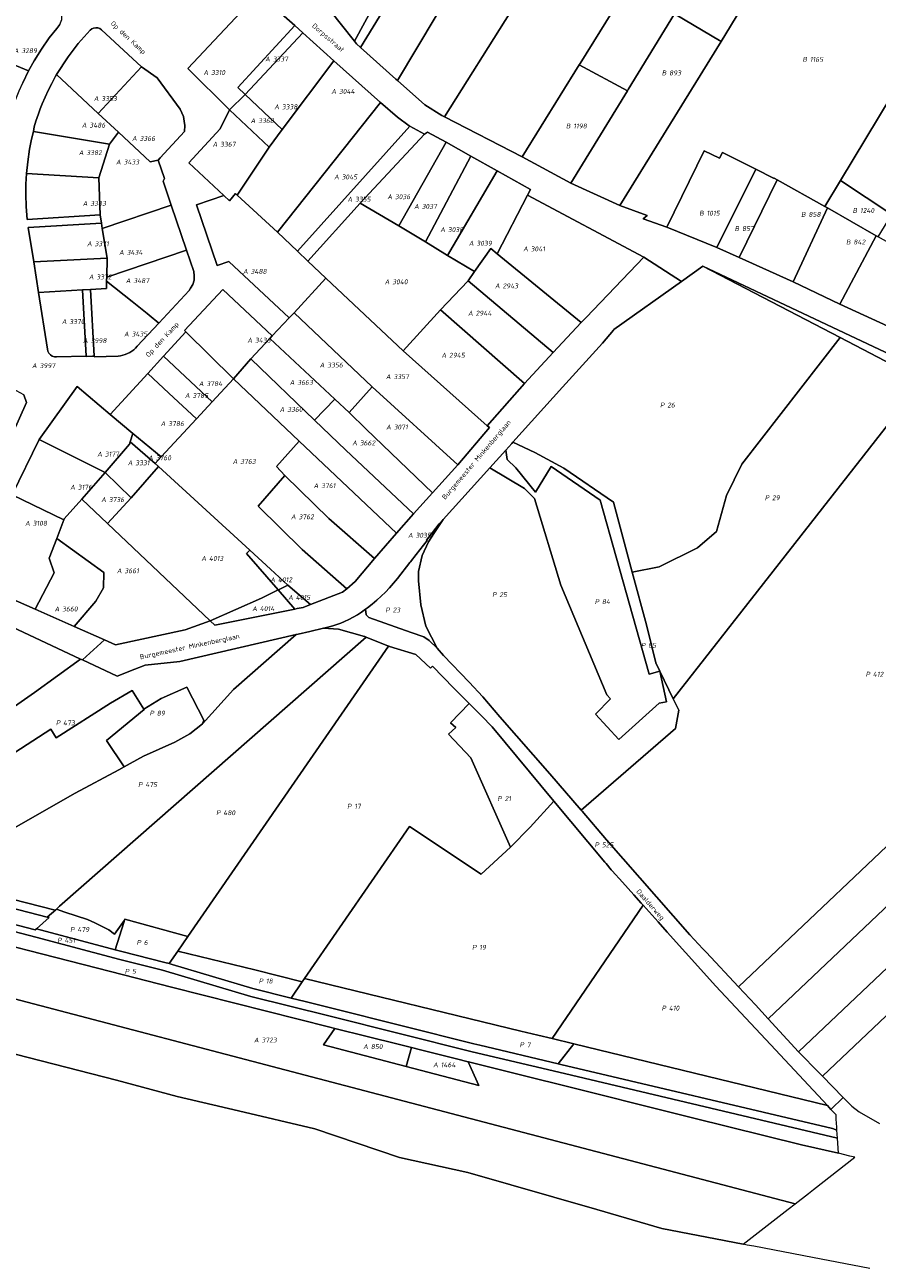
# Model space of a CAD drawing. Extents: x 184444 to 188300, y 345995 to 350408.
# Tile 7 of 43: x 186174 to 186487, y 346564 to 347019. Entities that reach past the tile are written whole.
import ezdxf
from ezdxf.enums import TextEntityAlignment as Align

# ---------------------------------------------------------------- set-up
doc = ezdxf.new("R2010")
doc.units = 0
for name, color, linetype, lineweight in [('B-WA-KG-GRENS_PERCEEL-GV', 30, 'Continuous', 18), ('B-WA-KG-GRENS_PERCEEL-S', 30, 'Continuous', 25), ('B-WA-OG-BEBOUWING_STRAATNAAM-T18', 10, 'Continuous', 18)]:
    doc.layers.add(name, color=color, linetype=linetype, lineweight=lineweight)
doc.styles.add('NLCS-ISO', font='NLCS-ISO.ttf', dxfattribs={"height": 1.8})
doc.styles.add('NLCS-ISO-M1000-T18', font='NLCS-ISO.ttf', dxfattribs={"height": 1.8})

# ---------------------------------------------------------------- blocks, each defined once
blk = doc.blocks.new('SKG-PERCEELNUMMER-SO')
at = {"style": 'NLCS-ISO', "oblique": 10, "flags": 1}
for tag, p in [('GEMEENTECODE', (0, 2.55)), ('PERCEELGROOTTE', (0, -2.45))]:
    blk.add_attdef(tag, text='', height=1.8, dxfattribs=at).set_placement(p, align=Align.MIDDLE_CENTER)
at = {"style": 'NLCS-ISO', "oblique": 10}
blk.add_attdef('SECTIE', text='', height=1.8, dxfattribs=at).set_placement((-0.5, 0), align=Align.MIDDLE_RIGHT)
blk.add_attdef('PERCEELNUMMER', text='', height=1.8, dxfattribs=at).set_placement((0.5, 0), align=Align.MIDDLE_LEFT)

msp = doc.modelspace()

# ---------------------------------------------------------------- linework, layer by layer
at = {"layer": 'B-WA-KG-GRENS_PERCEEL-GV', "flags": 128}
for points in [[(186412.671, 347125.331), (186352.373, 347023.729), (186328.073, 346985.019), (186356.628, 346970.361), (186377.546, 347004.105), (186377.888, 347004.657), (186441.591, 347107.419), (186441.149, 347107.693)], [(186395.21, 346994.563), (186395.549, 346995.117), (186412.505, 347022.817), (186457.166, 347097.754), (186456.884, 347097.936), (186441.591, 347107.419), (186377.888, 347004.657), (186377.546, 347004.105)], [(186474.384, 347086.626), (186474.299, 347086.676), (186457.166, 347097.754), (186412.505, 347022.817), (186429.598, 347012.738), (186458.837, 347060.976)], [(186294.983, 347012.794), (186295.729, 347011.846), (186297.279, 347010.47), (186320.518, 347048.517), (186334.748, 347039.183), (186348.907, 347065.408), (186329.697, 347075.113), (186328.993, 347073.727), (186331.559, 347072.349), (186326.887, 347063.655), (186322.919, 347065.82), (186320.877, 347061.602), (186315.608, 347050.762)], [(186315.608, 347050.762), (186298.916, 347059.524), (186281.639, 347029.759), (186294.983, 347012.794)], [(186392.469, 346952.561), (186402.409, 346948.82), (186401.055, 346947.648), (186409.624, 346944.605), (186423.387, 346972.577), (186428.994, 346969.944), (186430.139, 346971.935), (186442.34, 346965.817), (186448.895, 346962.611), (186449.094, 346962.511), (186450.179, 346961.954), (186467.663, 346952.213), (186473.441, 346961.765), (186501.742, 347008.548), (186514.833, 347030.69), (186494.988, 347040.945), (186474.742, 347051.408), (186458.837, 347060.976), (186429.598, 347012.738)], [(186332.052, 347034.085), (186334.748, 347039.183), (186320.518, 347048.517), (186297.279, 347010.47), (186310.209, 346998.843), (186310.758, 346998.351)], [(186161.948, 347007.47), (186175.384, 347001.903), (186177.4, 347005.57), (186180.136, 347009.942), (186182.953, 347014.093), (186185.707, 347017.512), (186186.782, 347018.928), (186187.544, 347020.82), (186187.571, 347022.333), (186187.125, 347023.683), (186186.272, 347024.834), (186176.186, 347033.299), (186173.592, 347035.043), (186168.282, 347022.256), (186165.663, 347016.07)], [(186310.758, 346998.351), (186320.838, 346989.479), (186327.032, 346985.545), (186328.073, 346985.019), (186352.373, 347023.729), (186332.052, 347034.085)], [(186259.086, 347029.746), (186233.838, 347002.797), (186249.142, 346987.63), (186254.864, 346993.289), (186252.182, 346995.826), (186273.075, 347018.588), (186259.444, 347030.682)], [(186492.32, 346949.257), (186514.771, 346985.614), (186523.013, 346999.534), (186535.691, 347021.061), (186514.833, 347030.69), (186501.742, 347008.548), (186473.441, 346961.765)], [(186395.21, 346994.563), (186374.489, 346960.713), (186392.469, 346952.561), (186429.598, 347012.738), (186412.505, 347022.817), (186395.549, 346995.117)], [(186174.321, 346956.638), (186174.4, 346960.419), (186174.618, 346964.312), (186175.063, 346968.586), (186175.723, 346973.18), (186176.479, 346976.936), (186177.175, 346979.726), (186177.425, 346981.358), (186178.066, 346983.48), (186178.946, 346986.145), (186179.608, 346988.037), (186180.344, 346989.899), (186181.427, 346992.328), (186182.605, 346994.792), (186183.838, 346997.272), (186185.157, 346999.722), (186185.601, 347000.577), (186189.859, 347007.081), (186193.537, 347011.949), (186197.972, 347016.841), (186198.536, 347017.315), (186199.227, 347017.645), (186200.022, 347017.791), (186200.834, 347017.717), (186201.558, 347017.446), (186202.151, 347017.033), (186216.856, 347003.382), (186222.58, 346999.451), (186230.961, 346987.883), (186232.273, 346985.143), (186232.477, 346983.508), (186232.749, 346981.942), (186232.622, 346979.714), (186223.693, 346970.031), (186222.967, 346969.17), (186225.243, 346962.429), (186224.779, 346961.433), (186227.76, 346952.641), (186233.367, 346936.093), (186235.992, 346928.342), (186236.177, 346926.739), (186236.101, 346925.106), (186235.67, 346923.537), (186234.857, 346922.186), (186234.305, 346921.331), (186223.173, 346909.382), (186215.24, 346900.87), (186214.626, 346900.222), (186213.959, 346899.628), (186213.244, 346899.093), (186212.486, 346898.621), (186211.691, 346898.216), (186210.863, 346897.879), (186210.011, 346897.615), (186209.138, 346897.424), (186208.253, 346897.308), (186199.483, 346897.058), (186199.474, 346897.224), (186198.792, 346897.205), (186196.543, 346897.148), (186196.534, 346897.303), (186185.663, 346896.987), (186184.835, 346897.023), (186184.065, 346897.267), (186183.366, 346897.716), (186182.83, 346898.306), (186182.444, 346899.064), (186182.28, 346899.86), (186179.029, 346920.661), (186177.285, 346931.811), (186175.265, 346944.499), (186202.108, 346946.077), (186201.621, 346949.079), (186174.802, 346947.409), (186174.45, 346952.148)], [(186200.936, 346986.332), (186216.856, 347003.382), (186202.151, 347017.033), (186201.558, 347017.446), (186200.834, 347017.717), (186200.022, 347017.791), (186199.227, 347017.645), (186198.536, 347017.315), (186197.972, 347016.841), (186193.537, 347011.949), (186189.859, 347007.081), (186185.601, 347000.577)], [(186273.075, 347018.588), (186252.182, 346995.826), (186254.864, 346993.289), (186276.095, 347015.879)], [(186254.864, 346993.289), (186268.425, 346980.473), (186287.395, 347005.669), (186276.095, 347015.879)], [(186147.302, 347013.538), (186142.733, 347002.526), (186140.828, 346997.82), (186153.625, 346993.416), (186160.752, 346991.006), (186169.478, 346988.123), (186170.433, 346990.924), (186171.947, 346994.648), (186173.267, 346997.572), (186175.384, 347001.903), (186161.948, 347007.47)], [(186200.936, 346986.332), (186208.424, 346979.467), (186220.036, 346968.589), (186222.967, 346969.17), (186223.693, 346970.031), (186232.622, 346979.714), (186232.749, 346981.942), (186232.477, 346983.508), (186232.273, 346985.143), (186230.961, 346987.883), (186222.58, 346999.451), (186216.856, 347003.382)], [(186263.723, 346973.949), (186251.961, 346956.306), (186266.785, 346942.742), (186304.617, 346990.282), (186287.395, 347005.669), (186268.425, 346980.473)], [(186395.21, 346994.563), (186377.546, 347004.105), (186356.628, 346970.361), (186374.489, 346960.713)], [(186208.424, 346979.467), (186200.936, 346986.332), (186185.601, 347000.577), (186185.157, 346999.722), (186183.838, 346997.272), (186182.605, 346994.792), (186181.427, 346992.328), (186180.344, 346989.899), (186179.608, 346988.037), (186178.946, 346986.145), (186178.066, 346983.48), (186177.425, 346981.358), (186177.175, 346979.726), (186205.098, 346975.052)], [(186254.864, 346993.289), (186249.142, 346987.63), (186263.723, 346973.949), (186268.425, 346980.473)], [(186304.617, 346990.282), (186266.785, 346942.742), (186274.136, 346935.764), (186315.322, 346981.621), (186315.077, 346981.752), (186310.798, 346984.904)], [(186263.723, 346973.949), (186249.142, 346987.63), (186245.646, 346980.722), (186234.158, 346968.205), (186247.017, 346956.163), (186249.117, 346954.217), (186251.331, 346956.907), (186251.961, 346956.306)], [(186201.098, 346962.699), (186205.098, 346975.052), (186177.175, 346979.726), (186176.479, 346976.936), (186175.723, 346973.18), (186175.063, 346968.586), (186174.618, 346964.312)], [(186315.322, 346981.621), (186274.136, 346935.764), (186277.927, 346932.147), (186297.133, 346953.42), (186320.767, 346978.7)], [(186225.243, 346962.429), (186222.967, 346969.17), (186220.036, 346968.589), (186208.424, 346979.467), (186205.098, 346975.052), (186201.098, 346962.699), (186201.621, 346949.079), (186202.108, 346946.077), (186202.435, 346944.064), (186227.76, 346952.641), (186224.779, 346961.433)], [(186320.767, 346978.7), (186297.133, 346953.42), (186311.31, 346945.025), (186328.712, 346975.743), (186321.817, 346979.451)], [(186328.712, 346975.743), (186311.31, 346945.025), (186321.043, 346939.16), (186337.755, 346970.699)], [(186337.755, 346970.699), (186321.043, 346939.16), (186329.191, 346934.235), (186347.455, 346965.254)], [(186409.624, 346944.605), (186428.093, 346937.121), (186442.34, 346965.817), (186430.139, 346971.935), (186428.994, 346969.944), (186423.387, 346972.577)], [(186201.098, 346962.699), (186174.618, 346964.312), (186174.4, 346960.419), (186174.321, 346956.638), (186174.45, 346952.148), (186174.802, 346947.409), (186201.621, 346949.079)], [(186339.1, 346928.322), (186345.074, 346936.79), (186347.342, 346934.864), (186358.483, 346956.381), (186359.693, 346958.391), (186347.455, 346965.254), (186329.191, 346934.235)], [(186428.093, 346937.121), (186436.22, 346933.499), (186450.179, 346961.954), (186449.094, 346962.511), (186448.895, 346962.611), (186442.34, 346965.817)], [(186467.663, 346952.213), (186450.179, 346961.954), (186436.22, 346933.499), (186456.115, 346924.504), (186468.62, 346951.667)], [(186473.441, 346961.765), (186467.663, 346952.213), (186468.62, 346951.667), (186486.592, 346941.469), (186487.274, 346941.085), (186492.32, 346949.257)], [(186284.537, 346925.851), (186277.927, 346932.147), (186274.136, 346935.764), (186266.785, 346942.742), (186251.961, 346956.306), (186251.331, 346956.907), (186249.117, 346954.217), (186247.017, 346956.163), (186237.051, 346952.761), (186244.583, 346930.515), (186248.86, 346931.965), (186270.971, 346911.315), (186272.812, 346913.155)], [(186204.205, 346933.172), (186204.053, 346926.27), (186233.367, 346936.093), (186227.76, 346952.641), (186202.435, 346944.064)], [(186277.927, 346932.147), (186284.537, 346925.851), (186284.585, 346925.805), (186312.857, 346899.178), (186326.65, 346914.261), (186336.581, 346924.743), (186336.719, 346924.938), (186339.1, 346928.322), (186329.191, 346934.235), (186321.043, 346939.16), (186311.31, 346945.025), (186297.133, 346953.42)], [(186378.283, 346909.629), (186380.055, 346911.498), (186401.254, 346933.562), (186358.483, 346956.381), (186347.342, 346934.864)], [(186456.115, 346924.504), (186473.217, 346916.382), (186486.592, 346941.469), (186468.62, 346951.667)], [(186204.205, 346933.172), (186202.435, 346944.064), (186202.108, 346946.077), (186175.265, 346944.499), (186177.285, 346931.811)], [(186490.866, 346908.309), (186493.81, 346912.785), (186494.584, 346913.961), (186498.391, 346919.675), (186502.929, 346926.485), (186505.751, 346930.672), (186487.274, 346941.085), (186486.592, 346941.469), (186473.217, 346916.382)], [(186204.021, 346924.833), (186213.362, 346917.319), (186218.85, 346912.867), (186219.633, 346912.242), (186223.173, 346909.382), (186234.305, 346921.331), (186234.857, 346922.186), (186235.67, 346923.537), (186236.101, 346925.106), (186236.177, 346926.739), (186235.992, 346928.342), (186233.367, 346936.093), (186204.053, 346926.27)], [(186347.342, 346934.864), (186345.074, 346936.79), (186339.1, 346928.322), (186336.719, 346924.938), (186367.924, 346898.639), (186378.283, 346909.629)], [(186204.053, 346926.27), (186204.205, 346933.172), (186177.285, 346931.811), (186179.029, 346920.661), (186195.155, 346921.572), (186198.13, 346921.74), (186203.961, 346922.069), (186204.021, 346924.833)], [(186378.283, 346909.629), (186367.924, 346898.639), (186357.432, 346887.243), (186343.767, 346871.716), (186344.586, 346871.044), (186332.903, 346857.426), (186323.647, 346847.126), (186316.734, 346839.456), (186310.379, 346832.315), (186302.418, 346822.95), (186295.296, 346814.572), (186292.172, 346811.897), (186290.649, 346810.593), (186278.873, 346806.103), (186276.212, 346805.07), (186273.99, 346804.624), (186273.125, 346804.45), (186243.711, 346798.544), (186242.055, 346800.165), (186232.807, 346796.801), (186207.265, 346791.322), (186203.244, 346793.17), (186195.102, 346785.771), (186207.847, 346779.792), (186214.326, 346782.347), (186218.141, 346783.851), (186230.94, 346785.233), (186273.599, 346795.119), (186274.279, 346795.277), (186278.564, 346796.269), (186283.66, 346797.449), (186284.237, 346797.583), (186285.687, 346797.941), (186287.122, 346798.353), (186288.541, 346798.818), (186289.942, 346799.335), (186291.323, 346799.904), (186292.951, 346800.654), (186294.545, 346801.475), (186296.1, 346802.367), (186297.615, 346803.326), (186299.085, 346804.352), (186299.755, 346804.853), (186301.485, 346806.223), (186303.165, 346807.655), (186304.793, 346809.145), (186306.367, 346810.693), (186307.884, 346812.295), (186309.344, 346813.951), (186310.743, 346815.658), (186315.353, 346821.503), (186315.544, 346821.746), (186317.673, 346824.48), (186321.662, 346829.607), (186321.438, 346829.783), (186323.615, 346832.554), (186326.11, 346835.708), (186327.591, 346837.347), (186344.67, 346856.255), (186344.686, 346856.272), (186350.531, 346862.743), (186350.569, 346862.785), (186352.727, 346865.174), (186353.177, 346865.673), (186371.391, 346885.836), (186386.025, 346902.043), (186390.078, 346906.853), (186390.267, 346907.061), (186415.043, 346924.655), (186401.254, 346933.562), (186380.055, 346911.498)], [(186390.267, 346907.061), (186390.078, 346906.853), (186386.025, 346902.043), (186371.391, 346885.836), (186353.177, 346865.673), (186361.166, 346861.855), (186371.898, 346856.131), (186390.147, 346843.717), (186397.002, 346817.98), (186406.902, 346819.966), (186420.939, 346826.966), (186427.917, 346832.902), (186431.623, 346846.131), (186437.206, 346857.625), (186473.324, 346904.053), (186422.946, 346930.266), (186415.043, 346924.655)], [(186536.169, 346876.894), (186536.01, 346876.968), (186535.251, 346877.321), (186422.946, 346930.266), (186473.324, 346904.053), (186503.537, 346888.333), (186532.182, 346873.43)], [(186272.812, 346913.155), (186301.479, 346885.95), (186332.903, 346857.426), (186344.586, 346871.044), (186343.767, 346871.716), (186312.857, 346899.178), (186284.585, 346925.805), (186284.537, 346925.851)], [(186179.029, 346920.661), (186182.28, 346899.86), (186182.444, 346899.064), (186182.83, 346898.306), (186183.366, 346897.716), (186184.065, 346897.267), (186184.835, 346897.023), (186185.663, 346896.987), (186196.534, 346897.303), (186195.155, 346921.572)], [(186198.13, 346921.74), (186195.155, 346921.572), (186196.534, 346897.303), (186196.543, 346897.148), (186198.792, 346897.205), (186199.474, 346897.224)], [(186198.13, 346921.74), (186199.474, 346897.224), (186199.483, 346897.058), (186208.253, 346897.308), (186209.138, 346897.424), (186210.011, 346897.615), (186210.863, 346897.879), (186211.691, 346898.216), (186212.486, 346898.621), (186213.244, 346899.093), (186213.959, 346899.628), (186214.626, 346900.222), (186215.24, 346900.87), (186223.173, 346909.382), (186219.633, 346912.242), (186218.85, 346912.867), (186213.362, 346917.319), (186204.021, 346924.833), (186203.961, 346922.069)], [(186263.897, 346903.746), (186264.737, 346904.707), (186246.623, 346921.714), (186232.629, 346906.662), (186233.091, 346906.207), (186250.618, 346888.966), (186256.995, 346896.217)], [(186367.924, 346898.639), (186336.719, 346924.938), (186336.581, 346924.743), (186326.65, 346914.261), (186357.432, 346887.243)], [(186264.737, 346904.707), (186263.897, 346903.746), (186287.751, 346881.465), (186293.042, 346876.524), (186301.479, 346885.95), (186272.812, 346913.155), (186270.971, 346911.315)], [(186312.857, 346899.178), (186343.767, 346871.716), (186357.432, 346887.243), (186326.65, 346914.261)], [(186233.091, 346906.207), (186224.928, 346897.277), (186242.79, 346880.513), (186250.618, 346888.966)], [(186287.751, 346881.465), (186263.897, 346903.746), (186256.995, 346896.217), (186280.374, 346873.723)], [(186473.324, 346904.053), (186437.206, 346857.625), (186431.623, 346846.131), (186427.917, 346832.902), (186420.939, 346826.966), (186406.902, 346819.966), (186397.002, 346817.98), (186402.214, 346798.68), (186405.61, 346784.777), (186407.099, 346781.718), (186412.063, 346771.518), (186503.537, 346888.333)], [(186147.951, 346897.032), (186138.01, 346874.531), (186166.412, 346861.878), (186174.563, 346880.243), (186173.585, 346883.046)], [(186226.888, 346883.691), (186237.017, 346874.279), (186242.79, 346880.513), (186224.928, 346897.277), (186219.128, 346890.931)], [(186256.995, 346896.217), (186250.618, 346888.966), (186274.746, 346866.093), (186310.379, 346832.315), (186316.734, 346839.456), (186291.79, 346862.74), (186280.374, 346873.723)], [(186219.128, 346890.931), (186205.336, 346875.841), (186213.672, 346868.889), (186224.092, 346860.321), (186237.017, 346874.279), (186226.888, 346883.691)], [(186264.137, 346819.142), (186270.547, 346813.274), (186278.873, 346806.103), (186290.649, 346810.593), (186292.172, 346811.897), (186275.744, 346826.264), (186259.603, 346842.213), (186269.485, 346853.466), (186266.398, 346856.754), (186274.746, 346866.093), (186250.618, 346888.966), (186242.79, 346880.513), (186237.017, 346874.279), (186224.092, 346860.321), (186221.8, 346857.843), (186223.015, 346856.787), (186256.542, 346826.095)], [(186212.631, 346865.806), (186213.672, 346868.889), (186205.336, 346875.841), (186193.231, 346886.123), (186179.252, 346866.734), (186203.515, 346854.506), (186212.352, 346865.001)], [(186332.903, 346857.426), (186301.479, 346885.95), (186293.042, 346876.524), (186299.273, 346870.481), (186323.647, 346847.126)], [(186293.042, 346876.524), (186287.751, 346881.465), (186280.374, 346873.723), (186291.79, 346862.74), (186316.734, 346839.456), (186323.647, 346847.126), (186299.273, 346870.481)], [(186179.252, 346866.734), (186169.357, 346846.343), (186188.292, 346837.133), (186188.439, 346837.523), (186194.889, 346844.803), (186203.515, 346854.506)], [(186224.092, 346860.321), (186213.672, 346868.889), (186212.631, 346865.806), (186221.8, 346857.843)], [(186269.485, 346853.466), (186285.622, 346837.636), (186302.418, 346822.95), (186310.379, 346832.315), (186274.746, 346866.093), (186266.398, 346856.754)], [(186221.8, 346857.843), (186212.631, 346865.806), (186212.352, 346865.001), (186203.515, 346854.506), (186213.036, 346845.224), (186223.015, 346856.787)], [(186407.099, 346781.718), (186403.169, 346780.617), (186385.19, 346844.375), (186367.266, 346856.763), (186361.519, 346847.34), (186354.292, 346856.291), (186351.119, 346859.384), (186350.531, 346862.743), (186344.686, 346856.272), (186357.444, 346848.727), (186361.056, 346845.054), (186370.788, 346813.182), (186387.613, 346773.036), (186388.993, 346771.547), (186383.461, 346765.879), (186392.096, 346756.602), (186406.896, 346769.968), (186409.549, 346770.459)], [(186407.099, 346781.718), (186405.61, 346784.777), (186402.214, 346798.68), (186397.002, 346817.98), (186390.147, 346843.717), (186371.898, 346856.131), (186361.166, 346861.855), (186353.177, 346865.673), (186352.727, 346865.174), (186350.569, 346862.785), (186350.531, 346862.743), (186351.119, 346859.384), (186354.292, 346856.291), (186361.519, 346847.34), (186367.266, 346856.763), (186385.19, 346844.375), (186403.169, 346780.617)], [(186213.036, 346845.224), (186204.296, 346835.899), (186242.055, 346800.165), (186260.924, 346808.403), (186267.006, 346811.482), (186255.41, 346824.806), (186256.542, 346826.095), (186223.015, 346856.787)], [(186213.036, 346845.224), (186203.515, 346854.506), (186194.889, 346844.803), (186204.296, 346835.899)], [(186285.622, 346837.636), (186269.485, 346853.466), (186259.603, 346842.213), (186275.744, 346826.264), (186292.172, 346811.897), (186295.296, 346814.572), (186302.418, 346822.95)], [(186344.686, 346856.272), (186344.67, 346856.255), (186327.591, 346837.347), (186324.12, 346832.195), (186322.131, 346829.168), (186319.866, 346824.062), (186318.569, 346818.181), (186318.569, 346814.809), (186319.334, 346806.051), (186321.212, 346798.118), (186325.422, 346790.103), (186327.67, 346787.442), (186337.17, 346777.685), (186342.076, 346772.258), (186348.368, 346764.851), (186366.746, 346743.944), (186378.258, 346730.646), (186412.815, 346760.673), (186414.092, 346767.349), (186412.063, 346771.518), (186407.099, 346781.718), (186409.549, 346770.459), (186406.896, 346769.968), (186392.096, 346756.602), (186383.461, 346765.879), (186388.993, 346771.547), (186387.613, 346773.036), (186370.788, 346813.182), (186361.056, 346845.054), (186357.444, 346848.727)], [(186031.02, 346779.603), (186048.073, 346777.591), (186050.353, 346776.699), (186089.629, 346747.142), (186106.814, 346724.552), (186109.227, 346726.235), (186155.379, 346758.433), (186177.481, 346773.851), (186194.414, 346786.094), (186158.732, 346802.832), (186126.785, 346817.048), (186060.311, 346846.32)], [(186155.147, 346814.362), (186177.816, 346804.424), (186184.813, 346817.704), (186182.915, 346823.098), (186185.686, 346830.331), (186188.292, 346837.133), (186169.357, 346846.343)], [(186194.889, 346844.803), (186188.439, 346837.523), (186188.292, 346837.133), (186185.686, 346830.331), (186202.976, 346817.894), (186202.913, 346812.266), (186200.031, 346807.409), (186192.15, 346798.08), (186203.244, 346793.17), (186207.265, 346791.322), (186232.807, 346796.801), (186242.055, 346800.165), (186204.296, 346835.899)], [(186651.558, 346838.062), (186642.513, 346839.329), (186555.997, 346757.401), (186538.817, 346741.132), (186446.906, 346654.095), (186458.037, 346641.992), (186663.342, 346836.411)], [(186327.591, 346837.347), (186326.11, 346835.708), (186323.615, 346832.554), (186321.438, 346829.783), (186321.662, 346829.607), (186317.673, 346824.48), (186315.544, 346821.746), (186315.353, 346821.503), (186310.743, 346815.658), (186309.344, 346813.951), (186307.884, 346812.295), (186306.367, 346810.693), (186304.793, 346809.145), (186303.165, 346807.655), (186301.485, 346806.223), (186299.755, 346804.853), (186299.085, 346804.352), (186299.36, 346802.344), (186300.234, 346801.335), (186315.842, 346795.897), (186320.412, 346794.305), (186322.432, 346792.964), (186325.422, 346790.103), (186321.212, 346798.118), (186319.334, 346806.051), (186318.569, 346814.809), (186318.569, 346818.181), (186319.866, 346824.062), (186322.131, 346829.168), (186324.12, 346832.195)], [(186668.285, 346835.719), (186668.263, 346835.722), (186663.342, 346836.411), (186458.037, 346641.992), (186458.832, 346641.128), (186464.896, 346634.998), (186466.783, 346633.055), (186662.969, 346818.836), (186663.426, 346819.269)], [(186177.816, 346804.424), (186192.15, 346798.08), (186200.031, 346807.409), (186202.913, 346812.266), (186202.976, 346817.894), (186185.686, 346830.331), (186182.915, 346823.098), (186184.813, 346817.704)], [(186256.542, 346826.095), (186255.41, 346824.806), (186267.006, 346811.482), (186267.407, 346811.685), (186270.547, 346813.274), (186264.137, 346819.142)], [(186242.055, 346800.165), (186243.711, 346798.544), (186273.125, 346804.45), (186267.006, 346811.482), (186260.924, 346808.403)], [(186267.407, 346811.685), (186267.006, 346811.482), (186273.125, 346804.45), (186273.99, 346804.624), (186276.212, 346805.07), (186278.873, 346806.103), (186270.547, 346813.274)], [(186468.632, 346622.244), (186469.919, 346620.858), (186474.409, 346625.214), (186474.243, 346625.375), (186466.783, 346633.055), (186464.896, 346634.998), (186458.832, 346641.128), (186458.037, 346641.992), (186446.906, 346654.095), (186442.193, 346659.22), (186435.96, 346665.873), (186424.092, 346678.542), (186422.896, 346679.819), (186418.144, 346684.891), (186387.493, 346719.805), (186378.553, 346730.303), (186378.432, 346730.445), (186378.258, 346730.646), (186366.746, 346743.944), (186348.368, 346764.851), (186342.076, 346772.258), (186337.17, 346777.685), (186327.67, 346787.442), (186325.422, 346790.103), (186322.432, 346792.964), (186320.412, 346794.305), (186315.842, 346795.897), (186300.234, 346801.335), (186299.36, 346802.344), (186299.085, 346804.352), (186297.615, 346803.326), (186296.1, 346802.367), (186294.545, 346801.475), (186292.951, 346800.654), (186291.323, 346799.904), (186289.942, 346799.335), (186288.541, 346798.818), (186287.122, 346798.353), (186285.687, 346797.941), (186284.237, 346797.583), (186283.66, 346797.449), (186289.158, 346797.111), (186298.685, 346794.369), (186298.845, 346794.323), (186299.318, 346794.135), (186307.464, 346790.893), (186307.752, 346790.778), (186307.807, 346790.761), (186317.502, 346787.756), (186322.97, 346782.731), (186323.66, 346783.451), (186331.537, 346775.476), (186337.175, 346769.768), (186341.646, 346765.243), (186345.507, 346761.199), (186368.16, 346734.017), (186386.946, 346711.592), (186387.413, 346711.034), (186389.281, 346708.805), (186389.67, 346708.341), (186393.399, 346704.194), (186397.529, 346699.602), (186400.282, 346696.542), (186400.971, 346695.776), (186406.477, 346689.655), (186409.845, 346685.911), (186416.516, 346678.466), (186427.613, 346666.082), (186449.614, 346642.734)], [(186109.227, 346726.235), (186106.814, 346724.552), (186115.306, 346716.448), (186115.423, 346716.349), (186116.949, 346717.336), (186183.522, 346760.411), (186185.461, 346757.142), (186205.413, 346769.922), (186213.387, 346774.575), (186217.694, 346767.699), (186224.026, 346771.621), (186233.432, 346775.823), (186239.684, 346763.694), (186239.262, 346762.292), (186250.613, 346774.949), (186273.599, 346795.119), (186230.94, 346785.233), (186218.141, 346783.851), (186214.326, 346782.347), (186207.847, 346779.792), (186195.102, 346785.771), (186194.414, 346786.094), (186177.481, 346773.851), (186155.379, 346758.433)], [(186139.803, 346706.883), (186138.181, 346705.96), (186185.113, 346693.996), (186185.331, 346694.132), (186186.753, 346695.379), (186299.318, 346794.135), (186298.845, 346794.323), (186298.685, 346794.369), (186289.158, 346797.111), (186283.66, 346797.449), (186278.564, 346796.269), (186274.279, 346795.277), (186273.599, 346795.119), (186250.613, 346774.949), (186239.262, 346762.292), (186234.59, 346758.613), (186229.016, 346755.585), (186217.504, 346750.463), (186212.648, 346747.79), (186210.462, 346746.57), (186208.514, 346745.483), (186192.493, 346736.858)], [(186307.464, 346790.893), (186299.318, 346794.135), (186186.753, 346695.379), (186185.331, 346694.132), (186185.634, 346694.32), (186188.704, 346693.191), (186196.969, 346690.572), (186199.712, 346689.303), (186204.803, 346686.691), (186206.909, 346685.185), (186210.529, 346690.25), (186210.639, 346690.602), (186233.854, 346684.351)], [(186307.464, 346790.893), (186233.854, 346684.351), (186230.114, 346678.937), (186258.384, 346672.101), (186275.796, 346667.632), (186276.652, 346668.886), (186315.192, 346724.667), (186341.545, 346707.168), (186352.297, 346717.054), (186337.679, 346749.912), (186329.577, 346758.539), (186332.189, 346761.002), (186330.235, 346762.684), (186337.175, 346769.768), (186331.537, 346775.476), (186323.66, 346783.451), (186322.97, 346782.731), (186317.502, 346787.756), (186307.807, 346790.761), (186307.752, 346790.778)], [(186239.262, 346762.292), (186239.684, 346763.694), (186233.432, 346775.823), (186224.026, 346771.621), (186217.694, 346767.699), (186217.773, 346767.574), (186203.948, 346756.207), (186210.462, 346746.57), (186212.648, 346747.79), (186217.504, 346750.463), (186229.016, 346755.585), (186234.59, 346758.613)], [(186116.949, 346717.336), (186115.423, 346716.349), (186119.279, 346713.085), (186123.775, 346709.633), (186138.181, 346705.96), (186139.803, 346706.883), (186192.493, 346736.858), (186208.514, 346745.483), (186210.462, 346746.57), (186203.948, 346756.207), (186217.773, 346767.574), (186217.694, 346767.699), (186213.387, 346774.575), (186205.413, 346769.922), (186185.461, 346757.142), (186183.522, 346760.411)], [(186368.16, 346734.017), (186345.507, 346761.199), (186341.646, 346765.243), (186337.175, 346769.768), (186330.235, 346762.684), (186332.189, 346761.002), (186329.577, 346758.539), (186337.679, 346749.912), (186352.297, 346717.054), (186359.546, 346724.468)], [(186400.971, 346695.776), (186400.282, 346696.542), (186397.529, 346699.602), (186393.399, 346704.194), (186389.67, 346708.341), (186389.281, 346708.805), (186387.413, 346711.034), (186386.946, 346711.592), (186368.16, 346734.017), (186359.546, 346724.468), (186352.297, 346717.054), (186341.545, 346707.168), (186315.192, 346724.667), (186276.652, 346668.886), (186356.103, 346649.583), (186362.334, 346648.069), (186367.527, 346646.807)], [(186454.281, 346584.275), (186456.764, 346586.207), (185992.552, 346708.02), (185991.953, 346705.593), (185989, 346693.625), (185989.437, 346685.531), (185999.685, 346684.851), (186029.119, 346677.499), (186045.483, 346673.946), (186059.207, 346669.86), (186078.873, 346665.254), (186097.655, 346659.863), (186115.046, 346655.352), (186207.621, 346631.526), (186229.919, 346625.546), (186252.42, 346620.264), (186280.477, 346613.663), (186311.491, 346603.213), (186336.59, 346597.705), (186383.979, 346584.101), (186407.898, 346577.159), (186437.683, 346571.356)], [(186182.231, 346691.412), (186134.301, 346703.753), (186128.051, 346700.197), (186127.301, 346699.771), (186177.795, 346686.688), (186178.227, 346687.073), (186182.905, 346691.239)], [(186134.301, 346703.753), (186182.231, 346691.412), (186185.331, 346694.132), (186185.113, 346693.996), (186138.181, 346705.96)], [(186182.905, 346691.239), (186178.227, 346687.073), (186207.147, 346679.39), (186210.272, 346689.424), (186210.529, 346690.25), (186206.909, 346685.185), (186204.803, 346686.691), (186199.712, 346689.303), (186196.969, 346690.572), (186188.704, 346693.191), (186185.634, 346694.32), (186185.331, 346694.132), (186182.231, 346691.412)], [(186367.527, 346646.807), (186375.562, 346644.855), (186468.632, 346622.244), (186449.614, 346642.734), (186427.613, 346666.082), (186416.516, 346678.466), (186409.845, 346685.911), (186406.477, 346689.655), (186400.971, 346695.776)], [(186207.147, 346679.39), (186209.584, 346678.743), (186225.381, 346674.8), (186226.937, 346674.339), (186230.114, 346678.937), (186233.854, 346684.351), (186210.639, 346690.602), (186210.529, 346690.25), (186210.272, 346689.424)], [(186271.752, 346661.71), (186275.796, 346667.632), (186258.384, 346672.101), (186230.114, 346678.937), (186226.937, 346674.339), (186228.077, 346674.001), (186257.709, 346665.225)], [(186375.562, 346644.855), (186367.527, 346646.807), (186362.334, 346648.069), (186356.103, 346649.583), (186276.652, 346668.886), (186275.796, 346667.632), (186271.752, 346661.71), (186276.923, 346660.416), (186286.262, 346658.079), (186338.825, 346644.923), (186341.058, 346644.395), (186369.766, 346637.607)], [(186311.097, 346644.761), (186299.69, 346647.618), (186287.857, 346650.584), (186283.616, 346644.567), (186313.951, 346636.607), (186315.983, 346643.537)], [(186332.454, 346639.416), (186319.283, 346642.711), (186315.983, 346643.537), (186313.951, 346636.607), (186340.636, 346629.619), (186336.728, 346638.347)], [(186472.152, 346613.182), (186472.081, 346614.338), (186471.899, 346617.299), (186471.805, 346618.826), (186469.919, 346620.858), (186468.632, 346622.244), (186375.562, 346644.855), (186369.766, 346637.607), (186370.772, 346637.369), (186470.461, 346613.798)]]:
    msp.add_lwpolyline(points, close=True, dxfattribs=at)
for points in [[(186169.357, 346846.343), (186179.252, 346866.734), (186193.231, 346886.123), (186205.336, 346875.841), (186219.128, 346890.931), (186224.928, 346897.277), (186233.091, 346906.207), (186232.629, 346906.662), (186246.623, 346921.714), (186264.737, 346904.707), (186270.971, 346911.315), (186248.86, 346931.965), (186244.583, 346930.515), (186237.051, 346952.761), (186247.017, 346956.163), (186234.158, 346968.205), (186245.646, 346980.722), (186249.142, 346987.63), (186233.838, 347002.797), (186259.086, 347029.746)], [(186259.444, 347030.682), (186273.075, 347018.588), (186276.095, 347015.879), (186287.395, 347005.669), (186304.617, 346990.282), (186310.798, 346984.904), (186315.077, 346981.752), (186315.322, 346981.621), (186320.767, 346978.7), (186321.817, 346979.451), (186328.712, 346975.743), (186337.755, 346970.699), (186347.455, 346965.254), (186359.693, 346958.391), (186358.483, 346956.381), (186401.254, 346933.562), (186415.043, 346924.655), (186422.946, 346930.266), (186535.251, 346877.321)], [(186490.866, 346908.309), (186473.217, 346916.382), (186456.115, 346924.504), (186436.22, 346933.499), (186428.093, 346937.121), (186409.624, 346944.605), (186401.055, 346947.648), (186402.409, 346948.82), (186392.469, 346952.561), (186374.489, 346960.713), (186356.628, 346970.361), (186328.073, 346985.019), (186327.032, 346985.545), (186320.838, 346989.479), (186310.758, 346998.351), (186310.209, 346998.843), (186297.279, 347010.47), (186295.729, 347011.846), (186294.983, 347012.794), (186281.639, 347029.759)], [(186186.782, 347018.928), (186185.707, 347017.512), (186182.953, 347014.093), (186180.136, 347009.942), (186177.4, 347005.57), (186175.384, 347001.903), (186173.267, 346997.572)], [(186503.537, 346888.333), (186412.063, 346771.518), (186414.092, 346767.349), (186412.815, 346760.673), (186378.258, 346730.646), (186378.432, 346730.445), (186378.553, 346730.303), (186387.493, 346719.805), (186418.144, 346684.891), (186422.896, 346679.819), (186424.092, 346678.542), (186435.96, 346665.873), (186509.248, 346735.273)], [(186173.585, 346883.046), (186174.563, 346880.243), (186166.412, 346861.878)], [(186662.969, 346818.836), (186466.783, 346633.055), (186474.243, 346625.375), (186474.409, 346625.214), (186477.656, 346622.074), (186480.32, 346619.923), (186487.774, 346615.68)], [(186158.732, 346802.832), (186194.414, 346786.094), (186195.102, 346785.771), (186203.244, 346793.17), (186192.15, 346798.08), (186177.816, 346804.424), (186155.147, 346814.362)], [(186509.248, 346735.273), (186435.96, 346665.873), (186442.193, 346659.22), (186446.906, 346654.095), (186538.817, 346741.132)], [(185992.552, 346708.02), (186456.764, 346586.207), (186461.695, 346590.045), (186463.543, 346591.484), (186478.673, 346603.26), (186476.881, 346603.717), (186472.668, 346604.792), (186459.146, 346607.832), (186419.134, 346617.8), (186366.383, 346630.941), (186364.758, 346631.346), (186336.899, 346638.304), (186336.728, 346638.347), (186340.636, 346629.619), (186313.951, 346636.607), (186283.616, 346644.567), (186287.857, 346650.584), (186285.993, 346651.052), (186227.876, 346665.695), (186205.398, 346671.454), (186175.286, 346679.169), (186156.282, 346684.101)], [(186147.948, 346691.893), (186177.996, 346684.031), (186208.814, 346675.844), (186224.528, 346671.921), (186256.927, 346662.328), (186285.534, 346655.169), (186338.168, 346641.995), (186370.081, 346634.45), (186472.331, 346610.272), (186472.152, 346613.182), (186470.461, 346613.798), (186370.772, 346637.369), (186369.766, 346637.607), (186341.058, 346644.395), (186338.825, 346644.923), (186286.262, 346658.079), (186276.923, 346660.416), (186271.752, 346661.71), (186257.709, 346665.225), (186228.077, 346674.001), (186226.937, 346674.339), (186225.381, 346674.8), (186209.584, 346678.743), (186207.147, 346679.39), (186178.227, 346687.073), (186177.795, 346686.688), (186127.301, 346699.771)], [(186156.282, 346684.101), (186175.286, 346679.169), (186205.398, 346671.454), (186227.876, 346665.695), (186285.993, 346651.052), (186287.857, 346650.584), (186299.69, 346647.618), (186311.097, 346644.761), (186315.983, 346643.537), (186319.283, 346642.711), (186332.454, 346639.416), (186336.728, 346638.347), (186336.899, 346638.304), (186364.758, 346631.346), (186366.383, 346630.941), (186419.134, 346617.8), (186459.146, 346607.832), (186472.668, 346604.792), (186472.331, 346610.272), (186370.081, 346634.45), (186338.168, 346641.995), (186285.534, 346655.169), (186256.927, 346662.328), (186224.528, 346671.921), (186208.814, 346675.844), (186177.996, 346684.031), (186147.948, 346691.893)], [(186484.155, 346562.413), (186463.147, 346566.454), (186441.57, 346570.605), (186439.215, 346571.058), (186437.683, 346571.356), (186407.898, 346577.159), (186383.979, 346584.101), (186336.59, 346597.705), (186311.491, 346603.213), (186280.477, 346613.663), (186252.42, 346620.264), (186229.919, 346625.546), (186207.621, 346631.526), (186115.046, 346655.352)]]:
    msp.add_lwpolyline(points, dxfattribs=at)

# ---------------------------------------------------------------- block references
at = {"layer": 'B-WA-KG-GRENS_PERCEEL-S', "color": 30}
for p, values in [((186172.203, 347009.347), {'PERCEELNUMMER': '3289', 'SECTIE': 'A'}), ((186264.485, 347006.285), {'PERCEELNUMMER': '3337', 'SECTIE': 'A'}), ((186461.704, 347006.183), {'PERCEELNUMMER': '1165', 'SECTIE': 'B'}), ((186241.841, 347001.345), {'PERCEELNUMMER': '3310', 'SECTIE': 'A'}), ((186410.032, 347001.192), {'PERCEELNUMMER': '893', 'SECTIE': 'B'}), ((186288.807, 346994.401), {'PERCEELNUMMER': '3044', 'SECTIE': 'A'}), ((186201.592, 346991.794), {'PERCEELNUMMER': '3353', 'SECTIE': 'A'}), ((186267.843, 346988.738), {'PERCEELNUMMER': '3338', 'SECTIE': 'A'}), ((186259.161, 346983.659), {'PERCEELNUMMER': '3368', 'SECTIE': 'A'}), ((186197.179, 346982.024), {'PERCEELNUMMER': '3486', 'SECTIE': 'A'}), ((186374.834, 346981.704), {'PERCEELNUMMER': '1198', 'SECTIE': 'B'}), ((186215.618, 346977.138), {'PERCEELNUMMER': '3366', 'SECTIE': 'A'}), ((186245.205, 346975.015), {'PERCEELNUMMER': '3367', 'SECTIE': 'A'}), ((186196.076, 346971.938), {'PERCEELNUMMER': '3382', 'SECTIE': 'A'}), ((186209.738, 346968.504), {'PERCEELNUMMER': '3433', 'SECTIE': 'A'}), ((186289.814, 346963.022), {'PERCEELNUMMER': '3045', 'SECTIE': 'A'}), ((186197.526, 346953.31), {'PERCEELNUMMER': '3383', 'SECTIE': 'A'}), ((186294.716, 346954.852), {'PERCEELNUMMER': '3355', 'SECTIE': 'A'}), ((186309.351, 346955.756), {'PERCEELNUMMER': '3036', 'SECTIE': 'A'}), ((186319.187, 346952.209), {'PERCEELNUMMER': '3037', 'SECTIE': 'A'}), ((186423.771, 346949.719), {'PERCEELNUMMER': '1015', 'SECTIE': 'B'}), ((186461.179, 346949.251), {'PERCEELNUMMER': '858', 'SECTIE': 'B'}), ((186480.108, 346950.719), {'PERCEELNUMMER': '1240', 'SECTIE': 'B'}), ((186328.8, 346943.699), {'PERCEELNUMMER': '3038', 'SECTIE': 'A'}), ((186436.799, 346944.096), {'PERCEELNUMMER': '857', 'SECTIE': 'B'}), ((186199.102, 346938.497), {'PERCEELNUMMER': '3371', 'SECTIE': 'A'}), ((186339.286, 346938.686), {'PERCEELNUMMER': '3039', 'SECTIE': 'A'}), ((186477.678, 346939.137), {'PERCEELNUMMER': '842', 'SECTIE': 'B'}), ((186210.866, 346935.352), {'PERCEELNUMMER': '3434', 'SECTIE': 'A'}), ((186359.215, 346936.608), {'PERCEELNUMMER': '3041', 'SECTIE': 'A'}), ((186199.764, 346926.331), {'PERCEELNUMMER': '3372', 'SECTIE': 'A'}), ((186213.328, 346924.955), {'PERCEELNUMMER': '3487', 'SECTIE': 'A'}), ((186256.371, 346928.349), {'PERCEELNUMMER': '3488', 'SECTIE': 'A'}), ((186308.383, 346924.534), {'PERCEELNUMMER': '3040', 'SECTIE': 'A'}), ((186348.864, 346923.028), {'PERCEELNUMMER': '2943', 'SECTIE': 'A'}), ((186338.99, 346913.021), {'PERCEELNUMMER': '2944', 'SECTIE': 'A'}), ((186189.836, 346909.942), {'PERCEELNUMMER': '3370', 'SECTIE': 'A'}), ((186197.624, 346902.944), {'PERCEELNUMMER': '3998', 'SECTIE': 'A'}), ((186212.686, 346905.372), {'PERCEELNUMMER': '3435', 'SECTIE': 'A'}), ((186257.978, 346903.102), {'PERCEELNUMMER': '3436', 'SECTIE': 'A'}), ((186329.241, 346897.6), {'PERCEELNUMMER': '2945', 'SECTIE': 'A'}), ((186178.896, 346893.755), {'PERCEELNUMMER': '3997', 'SECTIE': 'A'}), ((186284.514, 346893.995), {'PERCEELNUMMER': '3356', 'SECTIE': 'A'}), ((186308.833, 346889.729), {'PERCEELNUMMER': '3357', 'SECTIE': 'A'}), ((186240.143, 346887.155), {'PERCEELNUMMER': '3784', 'SECTIE': 'A'}), ((186273.512, 346887.632), {'PERCEELNUMMER': '3663', 'SECTIE': 'A'}), ((186235.049, 346882.814), {'PERCEELNUMMER': '3785', 'SECTIE': 'A'}), ((186409.325, 346879.308), {'PERCEELNUMMER': '26', 'SECTIE': 'P'}), ((186269.829, 346877.7), {'PERCEELNUMMER': '3360', 'SECTIE': 'A'}), ((186226.136, 346872.512), {'PERCEELNUMMER': '3786', 'SECTIE': 'A'}), ((186308.912, 346871.239), {'PERCEELNUMMER': '3071', 'SECTIE': 'A'}), ((186296.462, 346865.408), {'PERCEELNUMMER': '3662', 'SECTIE': 'A'}), ((186202.853, 346861.309), {'PERCEELNUMMER': '3177', 'SECTIE': 'A'}), ((186214.055, 346858.105), {'PERCEELNUMMER': '3331', 'SECTIE': 'A'}), ((186221.554, 346859.945), {'PERCEELNUMMER': '3760', 'SECTIE': 'A'}), ((186252.58, 346858.622), {'PERCEELNUMMER': '3763', 'SECTIE': 'A'}), ((186192.925, 346849.175), {'PERCEELNUMMER': '3176', 'SECTIE': 'A'}), ((186282.283, 346849.723), {'PERCEELNUMMER': '3761', 'SECTIE': 'A'}), ((186204.31, 346844.619), {'PERCEELNUMMER': '3736', 'SECTIE': 'A'}), ((186447.787, 346845.284), {'PERCEELNUMMER': '29', 'SECTIE': 'P'}), ((186273.985, 346838.299), {'PERCEELNUMMER': '3762', 'SECTIE': 'A'}), ((186176.367, 346835.938), {'PERCEELNUMMER': '3108', 'SECTIE': 'A'}), ((186316.949, 346831.526), {'PERCEELNUMMER': '3035', 'SECTIE': 'A'}), ((186241.083, 346823.019), {'PERCEELNUMMER': '4013', 'SECTIE': 'A'}), ((186210.064, 346818.497), {'PERCEELNUMMER': '3661', 'SECTIE': 'A'}), ((186266.384, 346815.201), {'PERCEELNUMMER': '4012', 'SECTIE': 'A'}), ((186272.957, 346808.712), {'PERCEELNUMMER': '4015', 'SECTIE': 'A'}), ((186347.703, 346809.757), {'PERCEELNUMMER': '25', 'SECTIE': 'P'}), ((186385.345, 346807.155), {'PERCEELNUMMER': '84', 'SECTIE': 'P'}), ((186187.188, 346804.483), {'PERCEELNUMMER': '3660', 'SECTIE': 'A'}), ((186259.743, 346804.608), {'PERCEELNUMMER': '4014', 'SECTIE': 'A'}), ((186308.507, 346804.102), {'PERCEELNUMMER': '23', 'SECTIE': 'P'}), ((186402.305, 346791.115), {'PERCEELNUMMER': '85', 'SECTIE': 'P'}), ((186484.82, 346780.545), {'PERCEELNUMMER': '412', 'SECTIE': 'P'}), ((186221.931, 346766.244), {'PERCEELNUMMER': '89', 'SECTIE': 'P'}), ((186187.526, 346762.696), {'PERCEELNUMMER': '473', 'SECTIE': 'P'}), ((186217.707, 346740.041), {'PERCEELNUMMER': '475', 'SECTIE': 'P'}), ((186349.625, 346734.895), {'PERCEELNUMMER': '21', 'SECTIE': 'P'}), ((186246.346, 346729.71), {'PERCEELNUMMER': '480', 'SECTIE': 'P'}), ((186294.448, 346732.094), {'PERCEELNUMMER': '17', 'SECTIE': 'P'}), ((186385.305, 346717.93), {'PERCEELNUMMER': '525', 'SECTIE': 'P'}), ((186192.759, 346686.848), {'PERCEELNUMMER': '479', 'SECTIE': 'P'}), ((186188.034, 346682.915), {'PERCEELNUMMER': '451', 'SECTIE': 'P'}), ((186217.155, 346682.085), {'PERCEELNUMMER': '6', 'SECTIE': 'P'}), ((186340.307, 346680.318), {'PERCEELNUMMER': '19', 'SECTIE': 'P'}), ((186212.815, 346671.525), {'PERCEELNUMMER': '5', 'SECTIE': 'P'}), ((186261.995, 346667.955), {'PERCEELNUMMER': '18', 'SECTIE': 'P'}), ((186409.915, 346657.997), {'PERCEELNUMMER': '410', 'SECTIE': 'P'}), ((186260.384, 346646.299), {'PERCEELNUMMER': '3723', 'SECTIE': 'A'}), ((186300.49, 346643.896), {'PERCEELNUMMER': '850', 'SECTIE': 'A'}), ((186357.775, 346644.565), {'PERCEELNUMMER': '7', 'SECTIE': 'P'}), ((186326.163, 346637.197), {'PERCEELNUMMER': '1464', 'SECTIE': 'A'})]:
    msp.add_blockref('SKG-PERCEELNUMMER-SO', p, dxfattribs=at).add_auto_attribs(values)

# ---------------------------------------------------------------- texts
at = {"layer": 'B-WA-OG-BEBOUWING_STRAATNAAM-T18', "style": 'NLCS-ISO-M1000-T18'}
for s, rotation, p in [('Op den Kamp', 317.1, (186211.804, 347013.996)), ('Dorpsstraat', 319, (186285.183, 347013.929)), ('Op den Kamp', 47, (186224.568, 346903.18)), ('Burgemeester Minkenberglaan', 49.5, (186339.965, 346859.108)), ('Burgemeester Minkenberglaan', 12, (186234.554, 346790.476)), ('Daalderweg', 311.4, (186403.492, 346695.846))]:
    msp.add_text(s, height=1.8, rotation=rotation, dxfattribs=at).set_placement(p, align=Align.MIDDLE)

doc.saveas('drawing.dxf')
